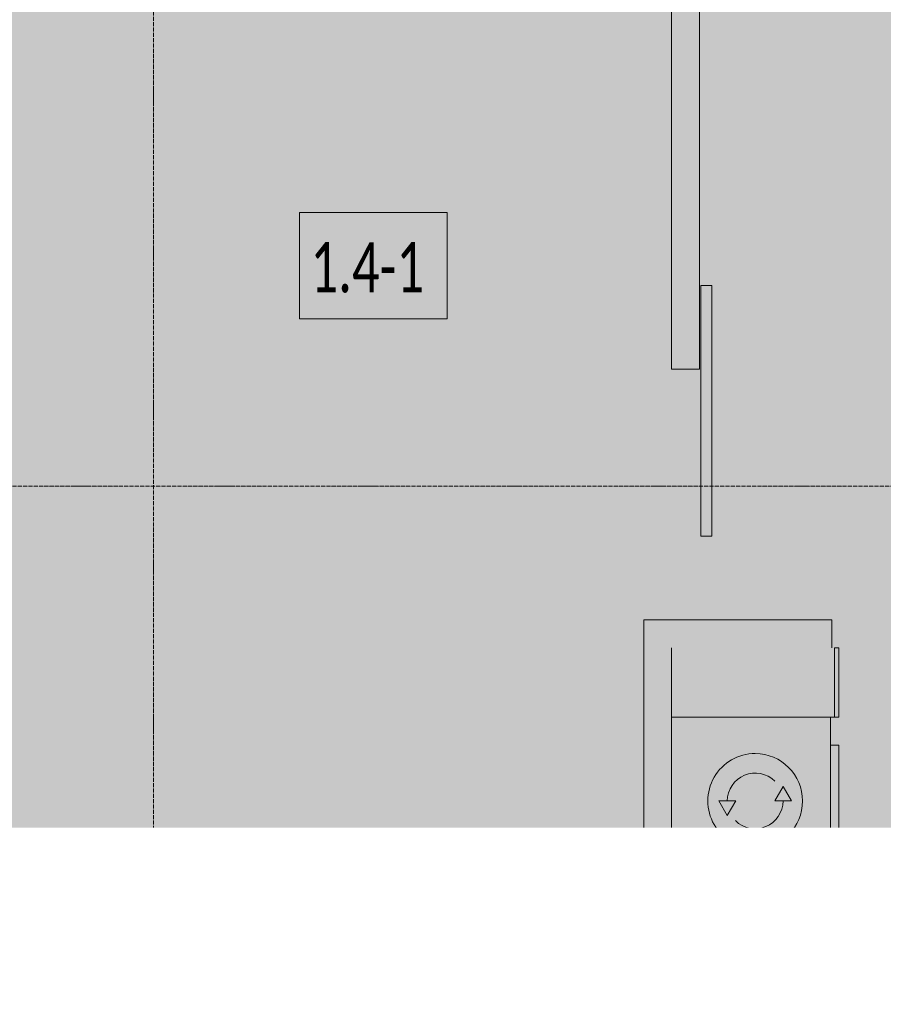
# Model space of a CAD drawing. Header units: millimetres. Extents: x -88210283 to 7466349, y -86687 to 22351.
# Tile 159 of 256: x 52238 to 55338, y -25559 to -22026. Entities that reach past the tile are written whole.
import ezdxf
from ezdxf import colors
from ezdxf.entities.mleader import LeaderData, LeaderLine
from ezdxf.math import Vec2, Vec3

# ---------------------------------------------------------------- set-up
doc = ezdxf.new("R2010")
doc.units = ezdxf.units.MM
doc.linetypes.add('-D1-03x03', pattern=[6, 3, -3])
doc.linetypes.add('-D1d1-15x02', pattern=[19, 15, -2, 0, -2])
for name, color, linetype, lineweight in [('_0', 7, 'Continuous', 13), ('A-000-MH_MASS', 7, '-D1-03x03', 5), ('A-010-A_ROOM', 7, 'Continuous', 18), ('A-200-M_WALL', 7, 'Continuous', 5), ('A-200-M_WALL_INT', 7, 'Continuous', 5), ('A-200-M_WALL_PAT', 7, 'Continuous', 5), ('A-325-M_DOOR', 7, 'Continuous', 5), ('A-700-M_FFE', 7, 'Continuous', 5), ('E-610-M_EPS', 7, 'Continuous', 5), ('M-520-M_DRAINAGE_FW', 7, 'Continuous', 5), ('M-567-M_MECH_EQP', 7, 'Continuous', 5), ('Z-060-M_DETAIL', 7, 'Continuous', 5), ('Марки дверей', 7, 'Continuous', 9), ('Оси', 7, 'Continuous', 5)]:
    doc.layers.add(name, color=color, linetype=linetype, lineweight=lineweight)
doc.styles.add('Calibri Light_2', font='Calibri light.ttf', dxfattribs={"width": 0.7, "height": 250})
doc.styles.add('fl_iso paper', font='isocpeur.ttf', dxfattribs={"width": 0.8, "oblique": 10})

# ---------------------------------------------------------------- blocks, each defined once
blk = doc.blocks.new('_DOT')
at = {"color": 0, "linetype": 'ByBlock'}
blk.add_line((-0.5, 0), (-1, 0), dxfattribs=at)
at = {"color": 0, "linetype": 'ByBlock', "const_width": 0.5}
blk.add_lwpolyline([(-0.25, 0, 1), (0.25, 0, 1)], format="xyb", close=True, dxfattribs=at)
blk = doc.blocks.new('A_MEQ_OpeningShaft-Rectangular - ВК-6586875-50_AS_Plan_15')
at = {"layer": 'Z-060-M_DETAIL', "linetype": '-D1-03x03'}
blk.add_hatch(color=256, dxfattribs=at).paths.add_polyline_path([(0, -400), (42.9, -42.9), (300, 0), (0, 0), (0, -178.2)])
at = {"layer": 'A-000-MH_MASS'}
for p, q in [((300, 0), (0, 0)), ((0, 0), (0, -400)), ((300, -400), (300, 0)), ((0, -400), (300, -400))]:
    blk.add_line(p, q, dxfattribs=at)
at = {"layer": 'Z-060-M_DETAIL'}
for p, q in [((300, 0), (0, 0)), ((0, 0), (0, -400)), ((42.9, -42.9), (300, 0)), ((300, 0), (300, -400)), ((0, -400), (42.9, -42.9)), ((0, -400), (300, -400))]:
    blk.add_line(p, q, dxfattribs=at)
blk = doc.blocks.new('A_DOR_Door - INT_3_SingleSliding_900Wx2100H-7222020-50_AS_Plan_15')
at = {"layer": 'A-325-M_DOOR'}
for p, q in [((-150, -55), (750, -55)), ((-150, -95), (-150, -55)), ((750, -55), (750, -95)), ((750, -95), (-150, -95))]:
    blk.add_line(p, q, dxfattribs=at)
blk = doc.blocks.new('MR_Стиральная машина - Стиральная машина_600-2464872-50_AS_Plan_15')
at = {"layer": 'E-610-M_EPS'}
for p, q in [((300, 0), (-300, 0)), ((-300, 0), (-300, -570)), ((300, -570), (300, 0)), ((0, -170), (-52, -200)), ((0, -230), (0, -170)), ((-52, -200), (0, -230)), ((0, -370), (0, -430)), ((52, -400), (0, -370)), ((0, -430), (52, -400)), ((-300, -570), (300, -570)), ((-200, -570), (-200, -600)), ((-200, -600), (200, -600)), ((200, -600), (200, -570))]:
    blk.add_line(p, q, dxfattribs=at)
for radius, start, end in [(170, 360, 180), (100, 315, 90), (100, 135, 270), (170, 180, 360)]:
    blk.add_arc((0, -300), radius, start, end, dxfattribs=at)
blk = doc.blocks.new('MR_Мойка - Кухонная мойка-V49-50_AS_Plan_15')
at = {"layer": 'M-520-M_DRAINAGE_FW'}
for p, q in [((300, 50), (-300, 50)), ((-136.7, -6.7), (-122.6, -33.3)), ((-45.7, -24.2), (-55, -14.9)), ((35.5, -105.4), (-45.7, -24.2)), ((2.7, -6.7), (-11.4, -33.3)), ((-104, -70), (-210, -70)), ((-79, -39), (-69.8, -48.2)), ((-69.8, -48.2), (11.4, -129.4)), ((210, -70), (0.1, -70)), ((-240, -100), (-240, -360)), ((-74, -360), (-74, -100)), ((-60, -100), (-60, -460)), ((240, -460), (240, -100)), ((15.7, -129.4), (35.5, -109.6)), ((-210, -390), (-104, -390)), ((-30, -490), (210, -490)), ((300, -550), (300, -520)), ((-300, -550), (300, -550))]:
    blk.add_line(p, q, dxfattribs=at)
for centre, radius, start, end in [((-129.7, -20), 15, 360, 180), ((-129.7, -20), 15, 180, 360), ((-67, -26.9), 17, 45, 225), ((136.3, 77.5), 208.5, 209.1823, 223.4054), ((-4.3, -20), 15, 360, 180), ((-4.3, -20), 15, 180, 360), ((-210, -100), 30, 90, 180), ((-104, -100), 30, 360, 90), ((-171.5, -230.2), 208.5, 46.5946, 60.8177), ((-21.7, -72.3), 9.19, 225, 45), ((210, -100), 30, 360, 90), ((-30, -100), 30, 118.5511, 180), ((33.3, -107.5), 3, 315, 45), ((33.3, -107.5), 3, 315, 45), ((-157, -130), 20, 360, 180), ((-157, -130), 20, 180, 360), ((13.5, -127.3), 3, 225, 315), ((13.5, -127.3), 3, 225, 315), ((10, -170), 20, 360, 180), ((10, -170), 20, 180, 360), ((-210, -360), 30, 180, 270), ((-104, -360), 30, 270, 360), ((-30, -460), 30, 180, 270), ((210, -460), 30, 270, 360)]:
    blk.add_arc(centre, radius, start, end, dxfattribs=at)
blk = doc.blocks.new('MR_Доборный кухонный элемент - Доборный элемент-5442718-50_AS_Plan_15')
at = {"layer": 'A-700-M_FFE'}
for p, q in [((250, 0), (0, 0)), ((0, -570), (0, -585)), ((250, -585), (0, -585)), ((0, -585), (0, -600)), ((0, -585), (250, -585)), ((0, -600), (250, -600)), ((250, -600), (250, -585))]:
    blk.add_line(p, q, dxfattribs=at)
blk = doc.blocks.new('MR_Ванна - Санузел с ванной_1800x800-6558203-50_AS_Plan_15')
at = {"layer": 'M-520-M_DRAINAGE_FW'}
for p, q in [((-900, 0), (-900, 800)), ((-900, 800), (195.1, 800)), ((210, 800.1), (195, 800.1)), ((195, 800.1), (195, 760)), ((200, 765), (200, 795.1)), ((200, 795.1), (210, 795.1)), ((200, 795.1), (200, 765)), ((895, 795.1), (200, 795.1)), ((210, 795.1), (210, 800.1)), ((210, 800), (885, 800)), ((900, 800), (885, 800)), ((885, 800), (885, 795.1)), ((885, 795.1), (895, 795.1)), ((895, 795.1), (895, 765)), ((895, 765), (895, 795.1)), ((900, 760), (900, 800)), ((630, 750), (-480, 750)), ((195, 760), (210, 760)), ((210, 765), (200, 765)), ((200, 765), (895, 765)), ((210, 760), (210, 765)), ((895, 765), (835, 765)), ((835, 765), (835, 760)), ((835, 760), (900, 760)), ((830, 529.1), (830, 550)), ((826.3, 529.1), (858, 529.1)), ((826.3, 505.7), (826.3, 529.1)), ((858, 529.1), (858, 411.3)), ((866, 496), (880, 496)), ((866, 464), (866, 496)), ((880, 509.8), (900, 509.8)), ((880, 450), (880, 509.8)), ((880, 496), (880, 464)), ((900, 509.8), (900, 450)), ((826.3, 411.3), (826.3, 478.7)), ((858, 493.3), (866, 493.3)), ((858, 466.4), (858, 493.3)), ((866, 466.4), (858, 466.4)), ((866, 493.3), (866, 466.4)), ((880, 464), (866, 464)), ((900, 450), (880, 450)), ((524.9, 411.3), (880, 411.3)), ((880, 411.3), (880, 388.7)), ((880, 388.7), (524.9, 388.7)), ((826.3, 316.7), (826.3, 388.7)), ((858, 388.7), (858, 316.7)), ((880, 300.2), (880, 360)), ((880, 360), (900, 360)), ((900, 360), (900, 300.2)), ((770.9, 301.9), (770.9, 348.9)), ((770.9, 348.9), (780, 348.9)), ((780, 301.9), (780, 348.9)), ((780, 348.9), (807.5, 348.9)), ((780, 348.9), (780, 301.9)), ((807.5, 348.9), (807.5, 301.9)), ((807.5, 303.8), (807.5, 346.6)), ((807.5, 346.6), (826.3, 346.6)), ((858, 316.7), (858, 343.6)), ((858, 343.6), (866, 343.6)), ((866, 314), (866, 346)), ((866, 346), (880, 346)), ((866, 343.6), (866, 316.7)), ((880, 346), (880, 314)), ((780, 301.9), (770.9, 301.9)), ((807.5, 301.9), (780, 301.9)), ((858, 303.8), (807.5, 303.8)), ((830, 250), (830, 303.8)), ((858, 316.7), (858, 303.8)), ((866, 316.7), (858, 316.7)), ((880, 314), (866, 314)), ((900, 300.2), (880, 300.2)), ((-480, 50), (630, 50))]:
    blk.add_line(p, q, dxfattribs=at)
for centre, radius, start, end in [((-480, 400), 350, 90, 270), ((630, 550), 200, 360, 90), ((508.5, 400), 110, 5.916, 354.084), ((832.8, 492.2), 15, 90, 270), ((832.8, 492.2), 15, 244.0483, 115.9517), ((832.8, 492.2), 15, 270, 90), ((508.5, 400), 20, 90, 270), ((508.5, 400), 20, 270, 90), ((508.5, 400), 20, 325.4667, 34.5333), ((843.9, 400), 15.5, 47.0093, 132.9907), ((843.9, 400), 15.5, 227.0093, 312.9907), ((630, 250), 200, 270, 360)]:
    blk.add_arc(centre, radius, start, end, dxfattribs=at)

msp = doc.modelspace()

# ---------------------------------------------------------------- hatches: boundary and pattern name
at = {"layer": '_0', "transparency": 33554534}
h = msp.add_hatch(color=252, dxfattribs=at)
h.dxf.hatch_style = 1
h.paths.add_polyline_path([(35428, -49734.4), (73878, -49734.4), (73878, -19284.4), (35428, -19284.4)])
h.paths.add_polyline_path([(44528, -41629.4), (44528, -34929.4), (49428, -34929.4), (49428, -36429.4), (51028, -36429.4), (51028, -30029.4), (49428, -30029.4), (49428, -30779.4), (42778, -30779.4), (42778, -28029.4), (44528, -28029.4), (44528, -27979.4), (45303, -27979.4), (45303, -27379.4), (47528, -27379.4), (47528, -27979.4), (53578, -27979.4), (53578, -27379.4), (55478, -27379.4), (55478, -27979.4), (64478, -27979.4), (64478, -26229.4), (67788, -26229.4), (67788, -28219.4), (66578, -28219.4), (66578, -30029.4), (62978, -30029.4), (62978, -30829.4), (59878, -30829.4), (59878, -30029.4), (58628, -30029.4), (58628, -38979.4), (59728, -38979.4), (59728, -38079.4), (62978, -38079.4), (62978, -38979.4), (66878, -38979.4), (66878, -41429.4), (64478, -41429.4), (64478, -41029.4), (59923, -41029.4), (59923, -41629.4), (57898, -41629.4), (57898, -41029.4), (47038, -41029.4), (47038, -41629.4)], flags=16)
at = {"layer": 'A-200-M_WALL_PAT', "true_color": 0xebf0f0}
for points in [[(54478, -25054.4), (54578, -25054.4), (54578, -24954.4), (54078, -24954.4), (54078, -25054.4), (54228.2, -25054.4)], [(54178, -25454.4), (54178, -25054.4), (54078, -25054.4), (54078, -25454.4)], [(54478, -25454.4), (54578, -25454.4), (54578, -25129.4), (54578, -25129.4), (54578, -25129.4), (54578, -25054.4), (54478, -25054.4), (54478, -25232.6)], [(54578, -25554.4), (54578, -25454.4), (54078, -25454.4), (54078, -25554.4), (54228.2, -25554.4)]]:
    msp.add_hatch(color=7, dxfattribs=at).paths.add_polyline_path(points)

# ---------------------------------------------------------------- linework, layer by layer
at = {"layer": 'A-010-A_ROOM', "lineweight": 5, "flags": 128}
msp.add_lwpolyline([(53241.9, -22718.1), (53772.9, -22718.1), (53772.9, -23099.1), (53241.9, -23099.1)], close=True, dxfattribs=at)
at = {"layer": 'A-200-M_WALL', "lineweight": 9}
for p, q in [((54578, -24954.4), (54078, -24954.4)), ((54078, -24954.4), (54078, -25554.4)), ((54078, -25554.4), (54578, -25554.4))]:
    msp.add_line(p, q, dxfattribs=at)
at = {"layer": 'A-200-M_WALL_INT'}
for p, q in [((54578, -23279.4), (54578, -19829.4)), ((54678, -19829.4), (54678, -23279.4)), ((54678, -23279.4), (54578, -23279.4)), ((54478, -24179.4), (55153, -24179.4)), ((54478, -24954.4), (54478, -24179.4)), ((55153, -24179.4), (55153, -24279.4)), ((52228, -24954.4), (54078, -24954.4)), ((54078, -25054.4), (52228, -25054.4)), ((54478, -26509.4), (54478, -25554.4))]:
    msp.add_line(p, q, dxfattribs=at)
at = {"layer": 'Оси', "linetype": '-D1d1-15x02'}
for p, q in [((52718, -51768.8), (52718, -18492.1)), ((32615.2, -23699.4), (74746.1, -23699.4))]:
    msp.add_line(p, q, dxfattribs=at)

# ---------------------------------------------------------------- block references
at = {"layer": 'A-325-M_DOOR', "color": 8, "true_color": 0x7f7f7f, "rotation": 90}
msp.add_blockref('A_DOR_Door - INT_3_SingleSliding_900Wx2100H-7222020-50_AS_Plan_15', (54628, -23729.4), dxfattribs=at)
at = {"layer": 'A-700-M_FFE', "rotation": 90.00000000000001}
msp.add_blockref('MR_Доборный кухонный элемент - Доборный элемент-5442718-50_AS_Plan_15', (54578, -24529.4), dxfattribs=at)
at = {"layer": 'E-610-M_EPS', "rotation": 90.00000000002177}
msp.add_blockref('MR_Стиральная машина - Стиральная машина_600-2464872-50_AS_Plan_15', (54578, -24829.4), dxfattribs=at)
at = {"layer": 'M-520-M_DRAINAGE_FW'}
for name, p, rotation in [('MR_Ванна - Санузел с ванной_1800x800-6558203-50_AS_Plan_15', (53128, -25054.4), 180), ('MR_Мойка - Кухонная мойка-V49-50_AS_Plan_15', (54628, -25429.4), 90.00000000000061)]:
    msp.add_blockref(name, p, dxfattribs=dict(at, rotation=rotation))
at = {"layer": 'M-567-M_MECH_EQP'}
msp.add_blockref('A_MEQ_OpeningShaft-Rectangular - ВК-6586875-50_AS_Plan_15', (54178, -25054.4), dxfattribs=at)

# ---------------------------------------------------------------- texts
at = {"layer": 'A-010-A_ROOM', "lineweight": 5, "insert": (53281.7, -22824.3), "char_height": 180, "width": 577.215, "attachment_point": 1, "style": 'Calibri Light_2'}
msp.add_mtext('1.4-1 ', dxfattribs=at)

# ---------------------------------------------------------------- next in the draw order: leaders
at = {"layer": 'Марки дверей', "lineweight": -2, "transparency": 33554687}
ml = msp.add_multileader_mtext('Standard', dxfattribs=at)
ml.set_content('\\pxsm1,ql;ГКЛ обшивка толщиной 75 мм \\Pвысотой 2500 мм', color=256, style='fl_iso paper')
ml.set_leader_properties(lineweight=5)
ml.set_arrow_properties(name='DOT')
ml.build(insert=Vec2(0, 0))
ml.multileader.update_dxf_attribs({"has_dogleg": 0, "text_left_attachment_type": 6, "text_right_attachment_type": 6, "dogleg_length": 0.75, "arrow_head_size": 60, "scale": 40})
ctx = ml.context
ctx.base_point, ctx.scale, ctx.char_height, ctx.arrow_head_size, ctx.landing_gap_size, ctx.plane_origin = Vec3(42395.5, -25350), 40, 250, 60, 80, Vec3(44407.6, -18170.1)
ctx.left_attachment, ctx.right_attachment = 6, 6
notes = []
notes.append((ctx, [(0, (1, 1, 0), (46464.5, -25350), (-1, 0), 30, [(0, [(47193, -28229.4)], 0, [])])]))
ctx.mtext.insert, ctx.mtext.width, ctx.mtext.defined_height, ctx.mtext.line_spacing_factor, ctx.mtext.flow_direction = Vec3(42475.5, -25050), 4067.72, 979.1, 0.7, 5
ctx.mtext.has_bg_fill, ctx.mtext.bg_color, ctx.mtext.bg_scale_factor, ctx.mtext.bg_transparency, ctx.mtext.use_window_bg_color = 1, -1027028792, 1.5, 0, 1
for ctx, leaders in notes:
    for number, flags, end, landing, length, lines in leaders:
        leader = LeaderData()
        leader.index, (leader.has_last_leader_line, leader.has_dogleg_vector, leader.attachment_direction) = number, flags
        leader.last_leader_point, leader.dogleg_vector, leader.dogleg_length = Vec3(end), Vec3(landing), length
        for number, points, colour, breaks in lines:
            line = LeaderLine()
            line.index, line.vertices, line.color, line.breaks = number, Vec3.list(points), colors.encode_raw_color(colour), breaks
            leader.lines.append(line)
        ctx.leaders.append(leader)

# ---------------------------------------------------------------- next in the draw order: leaders
ml = msp.add_multileader_mtext('Standard', dxfattribs=at)
ml.set_content('\\pxsm1,ql;ГКЛ обшивка толщиной 75 мм \\Pвысотой 2500 мм', color=256, style='fl_iso paper')
ml.set_leader_properties(lineweight=5)
ml.set_arrow_properties(name='DOT')
ml.build(insert=Vec2(0, 0))
ml.multileader.update_dxf_attribs({"has_dogleg": 0, "text_left_attachment_type": 6, "text_right_attachment_type": 6, "dogleg_length": 0.75, "arrow_head_size": 60, "scale": 40})
ctx = ml.context
ctx.base_point, ctx.scale, ctx.char_height, ctx.arrow_head_size, ctx.landing_gap_size, ctx.plane_origin = Vec3(57861.3, -25350), 40, 250, 60, 80, Vec3(59873.4, -18170.1)
ctx.left_attachment, ctx.right_attachment = 6, 6
notes = []
notes.append((ctx, [(1, (1, 1, 0), (57831.3, -25350), (1, 0), 30, [(0, [(55180.2, -28229.4)], 0, [])])]))
ctx.mtext.insert, ctx.mtext.width, ctx.mtext.defined_height, ctx.mtext.line_spacing_factor, ctx.mtext.flow_direction = Vec3(57941.3, -25050), 4067.72, 979.1, 0.7, 5
ctx.mtext.has_bg_fill, ctx.mtext.bg_color, ctx.mtext.bg_scale_factor, ctx.mtext.bg_transparency, ctx.mtext.use_window_bg_color = 1, -1027028792, 1.5, 0, 1
for ctx, leaders in notes:
    for number, flags, end, landing, length, lines in leaders:
        leader = LeaderData()
        leader.index, (leader.has_last_leader_line, leader.has_dogleg_vector, leader.attachment_direction) = number, flags
        leader.last_leader_point, leader.dogleg_vector, leader.dogleg_length = Vec3(end), Vec3(landing), length
        for number, points, colour, breaks in lines:
            line = LeaderLine()
            line.index, line.vertices, line.color, line.breaks = number, Vec3.list(points), colors.encode_raw_color(colour), breaks
            leader.lines.append(line)
        ctx.leaders.append(leader)

doc.saveas('drawing.dxf')
